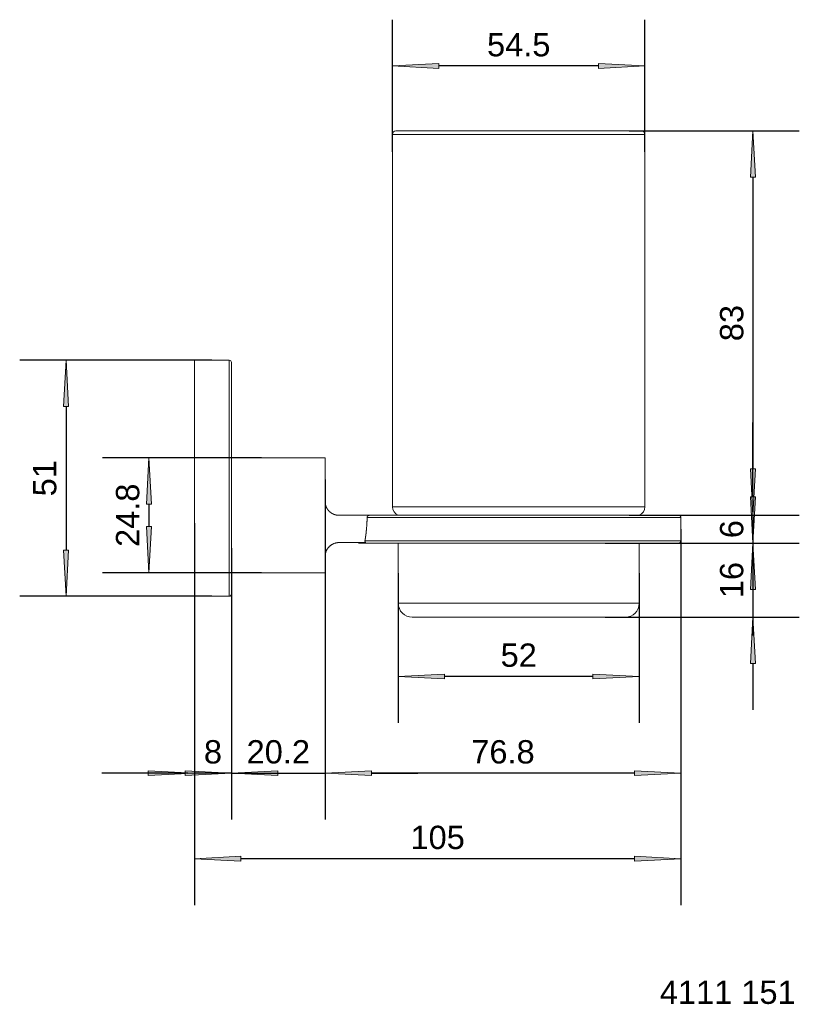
# Model space of a CAD drawing. Header units: millimetres. Extents: x -70 to 98, y -108 to 105.
import ezdxf

# ---------------------------------------------------------------- set-up
doc = ezdxf.new("R2010")
doc.units = ezdxf.units.MM
doc.header["$LTSCALE"] = 254
doc.header["$PDMODE"] = 1
doc.header["$PDSIZE"] = -2
for name, color, linetype, lineweight in [('1', 7, 'Continuous', 5), ('Bemaßung', 7, 'Continuous', 5), ('Keine', 7, 'Continuous', 5)]:
    doc.layers.add(name, color=color, linetype=linetype, lineweight=lineweight)
doc.styles.add('Arial', font='Arial')
doc.dimstyles.new('ST', dxfattribs={"dimtxt": 5.034433, "dimasz": 9.99939, "dimexe": 10, "dimexo": 0, "dimgap": 5, "dimtad": 1, "dimdec": 0, "dimdsep": 46, "dimtxsty": 'Arial', "dimblk": 'VW_FILLEDARROW', "dimblk1": 'VW_FILLEDARROW', "dimblk2": 'VW_FILLEDARROW', "dimcen": 0, "dimadec": 3, "dimazin": 0, "dimtfac": 1, "dimtdec": 0, "dimtix": 1, "dimtmove": 0, "dimatfit": 0, "dimldrblk": 'VW_FILLEDARROW-1', "dimfxl": 1, "dimfrac": 2, "dimtolj": 1, "dimarcsym": 0})

# ---------------------------------------------------------------- blocks, each defined once
blk = doc.blocks.new('VW_FILLEDARROW')
at = {"linetype": 'Continuous', "lineweight": 0}
blk.add_hatch(color=0, dxfattribs=at).paths.add_polyline_path([(-1, 0.052), (0, 0), (-1, -0.052)])
at = {"color": 0, "lineweight": 5, "flags": 128}
blk.add_lwpolyline([(-1, 0.052), (0, 0), (-1, -0.052)], close=True, dxfattribs=at)
blk = doc.blocks.new('*D1')
at = {"layer": 'Bemaßung', "color": 0, "lineweight": -2}
for p, q in [((11.83, -14.64), (11.83, -46.95)), ((63.83, -14.64), (63.83, -46.95)), ((53.83, -36.95), (21.83, -36.95))]:
    blk.add_line(p, q, dxfattribs=at)
at = {"layer": 'Defpoints', "color": 0}
for p in [(11.83, -14.64), (63.83, -14.64), (11.83, -36.95)]:
    blk.add_point(p, dxfattribs=at)
at = {"layer": 'Bemaßung', "color": 0, "lineweight": -2, "xscale": 9.999389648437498, "yscale": 9.999389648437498, "zscale": 9.999389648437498, "rotation": 180}
blk.add_blockref('VW_FILLEDARROW', (11.83, -36.95), dxfattribs=at)
at = {"layer": 'Bemaßung', "color": 0, "lineweight": -2, "xscale": 9.999389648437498, "yscale": 9.999389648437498, "zscale": 9.999389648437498}
blk.add_blockref('VW_FILLEDARROW', (63.83, -36.95), dxfattribs=at)
at = {"layer": 'Bemaßung', "color": 0, "insert": (37.83, -32.38), "char_height": 5.034, "attachment_point": 5, "style": 'Arial'}
blk.add_mtext('\\A1;52', dxfattribs=at)
blk = doc.blocks.new('VW_FILLEDARROW-1')
at = {"linetype": 'Continuous', "lineweight": 0}
blk.add_hatch(color=0, dxfattribs=at).paths.add_polyline_path([(-1, 0.052), (0, 0), (-1, -0.052)])
at = {"color": 0, "lineweight": 5, "flags": 128}
blk.add_lwpolyline([(-1, 0.052), (0, 0), (-1, -0.052)], close=True, dxfattribs=at)
blk = doc.blocks.new('*D2')
at = {"layer": 'Bemaßung', "color": 0, "lineweight": -2}
for p, q in [((-3.97, 5.56), (-3.97, -67.83)), ((72.83, -5.14), (72.83, -67.83)), ((62.83, -57.83), (6.03, -57.83))]:
    blk.add_line(p, q, dxfattribs=at)
at = {"layer": 'Defpoints', "color": 0}
for p in [(-3.97, 5.56), (72.83, -5.14), (-3.97, -57.83)]:
    blk.add_point(p, dxfattribs=at)
at = {"layer": 'Bemaßung', "color": 0, "lineweight": -2, "xscale": 9.999389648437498, "yscale": 9.999389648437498, "zscale": 9.999389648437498, "rotation": 180}
blk.add_blockref('VW_FILLEDARROW', (-3.97, -57.83), dxfattribs=at)
at = {"layer": 'Bemaßung', "color": 0, "lineweight": -2, "xscale": 9.999389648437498, "yscale": 9.999389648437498, "zscale": 9.999389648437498}
blk.add_blockref('VW_FILLEDARROW', (72.83, -57.83), dxfattribs=at)
at = {"layer": 'Bemaßung', "color": 0, "insert": (34.43, -53.26), "char_height": 5.034, "attachment_point": 5, "style": 'Arial'}
blk.add_mtext('\\A1;76.8', dxfattribs=at)
blk = doc.blocks.new('*D3')
at = {"layer": 'Bemaßung', "color": 0, "lineweight": -2}
for p, q in [((-24.17, -14.54), (-24.17, -67.83)), ((-3.97, -14.54), (-3.97, -67.83)), ((-34.17, -57.83), (-44.17, -57.83)), ((-24.17, -57.83), (-3.97, -57.83)), ((6.03, -57.83), (16.03, -57.83))]:
    blk.add_line(p, q, dxfattribs=at)
at = {"layer": 'Defpoints', "color": 0}
for p in [(-24.17, -14.54), (-3.97, -14.54), (-3.97, -57.83)]:
    blk.add_point(p, dxfattribs=at)
at = {"layer": 'Bemaßung', "color": 0, "lineweight": -2, "xscale": 9.999389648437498, "yscale": 9.999389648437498, "zscale": 9.999389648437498}
blk.add_blockref('VW_FILLEDARROW', (-24.17, -57.83), dxfattribs=at)
at = {"layer": 'Bemaßung', "color": 0, "lineweight": -2, "xscale": 9.999389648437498, "yscale": 9.999389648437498, "zscale": 9.999389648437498, "rotation": 180}
blk.add_blockref('VW_FILLEDARROW', (-3.97, -57.83), dxfattribs=at)
at = {"layer": 'Bemaßung', "color": 0, "insert": (-14.07, -53.26), "char_height": 5.034, "attachment_point": 5, "style": 'Arial'}
blk.add_mtext('\\A1;20.2', dxfattribs=at)
blk = doc.blocks.new('*D4')
at = {"layer": 'Bemaßung', "color": 0, "lineweight": -2}
for p, q in [((-32.17, -9.24), (-32.17, -67.83)), ((-24.17, -9.24), (-24.17, -67.83)), ((-42.17, -57.83), (-52.17, -57.83)), ((-24.17, -57.83), (-32.17, -57.83)), ((-14.17, -57.83), (-4.17, -57.83))]:
    blk.add_line(p, q, dxfattribs=at)
at = {"layer": 'Defpoints', "color": 0}
for p in [(-32.17, -9.24), (-24.17, -9.24), (-32.17, -57.83)]:
    blk.add_point(p, dxfattribs=at)
at = {"layer": 'Bemaßung', "color": 0, "lineweight": -2, "xscale": 9.999389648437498, "yscale": 9.999389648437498, "zscale": 9.999389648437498}
blk.add_blockref('VW_FILLEDARROW', (-32.17, -57.83), dxfattribs=at)
at = {"layer": 'Bemaßung', "color": 0, "lineweight": -2, "xscale": 9.999389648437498, "yscale": 9.999389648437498, "zscale": 9.999389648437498, "rotation": 180}
blk.add_blockref('VW_FILLEDARROW', (-24.17, -57.83), dxfattribs=at)
at = {"layer": 'Bemaßung', "color": 0, "insert": (-28.17, -53.26), "char_height": 5.034, "attachment_point": 5, "style": 'Arial'}
blk.add_mtext('\\A1;8', dxfattribs=at)
blk = doc.blocks.new('*D5')
at = {"layer": 'Bemaßung', "color": 0, "lineweight": -2}
for p, q in [((-32.17, -3.87), (-32.17, -86.31)), ((72.83, -5.14), (72.83, -86.31)), ((62.83, -76.31), (-22.17, -76.31))]:
    blk.add_line(p, q, dxfattribs=at)
at = {"layer": 'Defpoints', "color": 0}
for p in [(-32.17, -3.87), (72.83, -5.14), (-32.17, -76.31)]:
    blk.add_point(p, dxfattribs=at)
at = {"layer": 'Bemaßung', "color": 0, "lineweight": -2, "xscale": 9.999389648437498, "yscale": 9.999389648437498, "zscale": 9.999389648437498, "rotation": 180}
blk.add_blockref('VW_FILLEDARROW', (-32.17, -76.31), dxfattribs=at)
at = {"layer": 'Bemaßung', "color": 0, "lineweight": -2, "xscale": 9.999389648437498, "yscale": 9.999389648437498, "zscale": 9.999389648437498}
blk.add_blockref('VW_FILLEDARROW', (72.83, -76.31), dxfattribs=at)
at = {"layer": 'Bemaßung', "color": 0, "insert": (20.33, -71.74), "char_height": 5.034, "attachment_point": 5, "style": 'Arial'}
blk.add_mtext('\\A1;105', dxfattribs=at)
blk = doc.blocks.new('*D6')
at = {"layer": 'Bemaßung', "color": 0, "lineweight": -2}
for p, q in [((10.58, 76.38), (10.58, 104.89)), ((65.08, 76.38), (65.08, 104.89)), ((55.08, 94.89), (20.58, 94.89))]:
    blk.add_line(p, q, dxfattribs=at)
at = {"layer": 'Defpoints', "color": 0}
for p in [(10.58, 94.89), (10.58, 76.38), (65.08, 76.38)]:
    blk.add_point(p, dxfattribs=at)
at = {"layer": 'Bemaßung', "color": 0, "lineweight": -2, "xscale": 9.999389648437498, "yscale": 9.999389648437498, "zscale": 9.999389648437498, "rotation": 180}
blk.add_blockref('VW_FILLEDARROW', (10.58, 94.89), dxfattribs=at)
at = {"layer": 'Bemaßung', "color": 0, "lineweight": -2, "xscale": 9.999389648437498, "yscale": 9.999389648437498, "zscale": 9.999389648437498}
blk.add_blockref('VW_FILLEDARROW', (65.08, 94.89), dxfattribs=at)
at = {"layer": 'Bemaßung', "color": 0, "insert": (37.83, 99.45), "char_height": 5.034, "attachment_point": 5, "style": 'Arial'}
blk.add_mtext('\\A1;54.5', dxfattribs=at)
blk = doc.blocks.new('*D7')
at = {"layer": 'Bemaßung', "color": 0, "lineweight": -2}
for p, q in [((-28.42, 31.36), (-69.89, 31.36)), ((-59.89, 21.36), (-59.89, -9.64)), ((-28.42, -19.64), (-69.89, -19.64))]:
    blk.add_line(p, q, dxfattribs=at)
at = {"layer": 'Defpoints', "color": 0}
for p in [(-28.42, 31.36), (-59.89, -19.64), (-28.42, -19.64)]:
    blk.add_point(p, dxfattribs=at)
at = {"layer": 'Bemaßung', "color": 0, "lineweight": -2, "xscale": 9.999389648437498, "yscale": 9.999389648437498, "zscale": 9.999389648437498}
for p, rotation in [((-59.89, 31.36), 90), ((-59.89, -19.64), 270)]:
    blk.add_blockref('VW_FILLEDARROW', p, dxfattribs=dict(at, rotation=rotation))
at = {"layer": 'Bemaßung', "color": 0, "insert": (-64.46, 5.86), "char_height": 5.034, "attachment_point": 5, "rotation": 90, "style": 'Arial'}
blk.add_mtext('\\A1;51', dxfattribs=at)
blk = doc.blocks.new('*D8')
at = {"layer": 'Bemaßung', "color": 0, "lineweight": -2}
for p, q in [((-17.72, 10.26), (-51.99, 10.26)), ((-41.99, 0.26), (-41.99, -4.54)), ((-17.72, -14.54), (-51.99, -14.54))]:
    blk.add_line(p, q, dxfattribs=at)
at = {"layer": 'Defpoints', "color": 0}
for p in [(-17.72, 10.26), (-41.99, -14.54), (-17.72, -14.54)]:
    blk.add_point(p, dxfattribs=at)
at = {"layer": 'Bemaßung', "color": 0, "lineweight": -2, "xscale": 9.999389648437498, "yscale": 9.999389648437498, "zscale": 9.999389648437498}
for p, rotation in [((-41.99, 10.26), 90), ((-41.99, -14.54), 270)]:
    blk.add_blockref('VW_FILLEDARROW', p, dxfattribs=dict(at, rotation=rotation))
at = {"layer": 'Bemaßung', "color": 0, "insert": (-46.56, -2.14), "char_height": 5.034, "attachment_point": 5, "rotation": 90, "style": 'Arial'}
blk.add_mtext('\\A1;24.8', dxfattribs=at)
blk = doc.blocks.new('*D9')
at = {"layer": 'Bemaßung', "color": 0, "lineweight": -2}
for p, q in [((88.39, 1.86), (88.39, 11.86)), ((56.49, -8.14), (98.39, -8.14)), ((88.39, -8.14), (88.39, -24.14)), ((56.49, -24.14), (98.39, -24.14)), ((88.39, -34.14), (88.39, -44.14))]:
    blk.add_line(p, q, dxfattribs=at)
at = {"layer": 'Defpoints', "color": 0}
for p in [(56.49, -8.14), (56.49, -24.14), (88.39, -24.14)]:
    blk.add_point(p, dxfattribs=at)
at = {"layer": 'Bemaßung', "color": 0, "lineweight": -2, "xscale": 9.999389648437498, "yscale": 9.999389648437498, "zscale": 9.999389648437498}
for p, rotation in [((88.39, -8.14), 270), ((88.39, -24.14), 90)]:
    blk.add_blockref('VW_FILLEDARROW', p, dxfattribs=dict(at, rotation=rotation))
at = {"layer": 'Bemaßung', "color": 0, "insert": (83.82, -16.14), "char_height": 5.034, "attachment_point": 5, "rotation": 90, "style": 'Arial'}
blk.add_mtext('\\A1;16', dxfattribs=at)
blk = doc.blocks.new('*D10')
at = {"layer": 'Bemaßung', "color": 0, "lineweight": -2}
for p, q in [((88.39, 7.86), (88.39, 17.86)), ((69.94, -2.14), (98.39, -2.14)), ((88.39, -2.14), (88.39, -8.14)), ((69.94, -8.14), (98.39, -8.14)), ((88.39, -18.14), (88.39, -28.14))]:
    blk.add_line(p, q, dxfattribs=at)
at = {"layer": 'Defpoints', "color": 0}
for p in [(69.94, -2.14), (69.94, -8.14), (88.39, -8.14)]:
    blk.add_point(p, dxfattribs=at)
at = {"layer": 'Bemaßung', "color": 0, "lineweight": -2, "xscale": 9.999389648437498, "yscale": 9.999389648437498, "zscale": 9.999389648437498}
for p, rotation in [((88.39, -2.14), 270), ((88.39, -8.14), 90)]:
    blk.add_blockref('VW_FILLEDARROW', p, dxfattribs=dict(at, rotation=rotation))
at = {"layer": 'Bemaßung', "color": 0, "insert": (83.82, -5.14), "char_height": 5.034, "attachment_point": 5, "rotation": 90, "style": 'Arial'}
blk.add_mtext('\\A1;6', dxfattribs=at)
blk = doc.blocks.new('*D11')
at = {"layer": 'Bemaßung', "color": 0, "lineweight": -2}
for p, q in [((61.7, 80.86), (98.39, 80.86)), ((88.39, 70.86), (88.39, 7.86)), ((61.7, -2.14), (98.39, -2.14))]:
    blk.add_line(p, q, dxfattribs=at)
at = {"layer": 'Defpoints', "color": 0}
for p in [(61.7, 80.86), (61.7, -2.14), (88.39, -2.14)]:
    blk.add_point(p, dxfattribs=at)
at = {"layer": 'Bemaßung', "color": 0, "lineweight": -2, "xscale": 9.999389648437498, "yscale": 9.999389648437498, "zscale": 9.999389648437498}
for p, rotation in [((88.39, 80.86), 90), ((88.39, -2.14), 270)]:
    blk.add_blockref('VW_FILLEDARROW', p, dxfattribs=dict(at, rotation=rotation))
at = {"layer": 'Bemaßung', "color": 0, "insert": (83.82, 39.36), "char_height": 5.034, "attachment_point": 5, "rotation": 90, "style": 'Arial'}
blk.add_mtext('\\A1;83', dxfattribs=at)

msp = doc.modelspace()

# ---------------------------------------------------------------- linework, layer by layer
at = {"layer": '1', "color": 7}
for p, q in [((64.33, 80.86), (11.33, 80.86)), ((10.58, 80.11), (10.58, -0.29)), ((65.08, 80.11), (10.58, 80.11)), ((65.08, -0.29), (65.08, 80.11)), ((-24.67, 31.36), (-32.17, 31.36)), ((-32.17, -19.64), (-32.17, 31.36)), ((-24.67, -19.64), (-24.67, 31.36)), ((-24.17, -19.14), (-24.17, 30.86)), ((-3.97, 10.26), (-24.17, 10.26)), ((-3.97, 10.26), (-3.97, 0.86)), ((10.58, -0.29), (65.08, -0.29)), ((-0.97, -2.14), (5.64, -2.14)), ((72.83, -2.64), (5.1, -2.64)), ((72.33, -2.14), (5.64, -2.14)), ((72.83, -7.64), (72.83, -2.64)), ((-0.97, -8.04), (4.78, -8.04)), ((72.33, -8.14), (3.33, -8.14)), ((72.83, -7.64), (4.64, -7.64)), ((11.83, -8.14), (11.83, -21.14)), ((63.83, -21.14), (63.83, -8.14)), ((-3.97, -14.54), (-3.97, -11.04)), ((-24.17, -14.54), (-3.97, -14.54)), ((-32.17, -19.64), (-24.67, -19.64)), ((63.83, -21.14), (11.83, -21.14)), ((60.83, -24.14), (14.83, -24.14))]:
    msp.add_line(p, q, dxfattribs=at)
for centre, radius, start, end in [((11.33, 80.11), 0.75, 90, 180), ((64.33, 80.11), 0.75, 0, 90), ((-24.67, 30.86), 0.5, 0, 90), ((12.58, -0.29), 2, 180, 247.9757), ((63.08, -0.29), 2, 292.0243, 0), ((72.33, -2.64), 0.5, 0, 90), ((3.33, -7.64), 0.5, 233.1301, 270), ((72.33, -7.64), 0.5, 270, 0), ((-24.67, -19.14), 0.5, 270, 0), ((14.83, -21.14), 3, 180, 270), ((60.83, -21.14), 3, 270, 0)]:
    msp.add_arc(centre, radius, start, end, dxfattribs=at)
for points in [[(-0.97, -2.14), (-1.12, -2.14), (-1.41, -2.11), (-1.63, -2.07), (-1.77, -2.03), (-1.91, -1.99), (-2.05, -1.94), (-2.26, -1.86), (-2.52, -1.72), (-2.7, -1.59), (-2.82, -1.5), (-2.94, -1.41), (-3.05, -1.31), (-3.2, -1.15), (-3.39, -0.92), (-3.51, -0.74), (-3.59, -0.61), (-3.69, -0.41), (-3.8, -0.14), (-3.86, 0.07), (-3.9, 0.21), (-3.94, 0.42), (-3.97, 0.71), (-3.97, 0.86)], [(5.1, -2.64), (5.09, -3.3), (5.02, -4.58), (4.94, -5.36), (4.91, -5.68), (4.88, -5.99), (4.84, -6.3), (4.78, -6.76), (4.69, -7.35), (4.64, -7.64)], [(5.1, -2.64), (5.1, -2.6), (5.11, -2.52), (5.14, -2.45), (5.18, -2.37), (5.24, -2.31), (5.3, -2.25), (5.37, -2.21), (5.45, -2.17), (5.53, -2.15), (5.6, -2.14), (5.64, -2.14)], [(-3.97, -11.04), (-3.97, -10.57), (-3.64, -9.55), (-2.86, -8.64), (-1.65, -8.04), (-0.97, -8.04)], [(4.78, -8.04), (4.76, -8.02), (4.72, -7.98), (4.69, -7.94), (4.67, -7.89), (4.65, -7.83), (4.64, -7.78), (4.64, -7.73), (4.64, -7.67), (4.64, -7.64)]]:
    msp.add_open_spline(points, degree=2, dxfattribs=at)

# ---------------------------------------------------------------- texts
at = {"layer": 'Keine', "insert": (68.28, -102.63), "char_height": 5.034, "width": 30.1115, "attachment_point": 1, "line_spacing_factor": 0.970891, "style": 'Arial'}
msp.add_mtext('4111 151', dxfattribs=at)

# ---------------------------------------------------------------- dimensions: what is measured, and where the dimension line sits
at = {"layer": 'Bemaßung'}
for base, p1, p2, picture, middle in [((10.58, 94.89), (65.08, 76.38), (10.58, 76.38), '*D6', (37.83, 99.45)), ((-3.97, -57.83), (72.83, -5.14), (-3.97, 5.56), '*D2', (34.43, -53.26)), ((-32.17, -76.31), (72.83, -5.14), (-32.17, -3.87), '*D5', (20.33, -71.74)), ((-32.17, -57.83), (-24.17, -9.24), (-32.17, -9.24), '*D4', (-28.17, -53.26)), ((-3.97, -57.83), (-24.17, -14.54), (-3.97, -14.54), '*D3', (-14.07, -53.26)), ((11.83, -36.95), (63.83, -14.64), (11.83, -14.64), '*D1', (37.83, -32.38))]:
    dim = msp.add_linear_dim(base=base, p1=p1, p2=p2, dimstyle='ST', override={"dimgap": 2, "dimdec": 1, "dimpost": '<>', "dimtxsty": 'Arial', "dimtmove": 2}, dxfattribs=at)
    dim.commit()
    dim.dimension.update_dxf_attribs({"geometry": picture, "text_midpoint": middle})
for base, p1, p2, picture, middle in [((88.39, -2.14), (61.7, 80.86), (61.7, -2.14), '*D11', (83.82, 39.36)), ((-59.89, -19.64), (-28.42, 31.36), (-28.42, -19.64), '*D7', (-64.46, 5.86)), ((88.39, -8.14), (69.94, -2.14), (69.94, -8.14), '*D10', (83.82, -5.14)), ((88.39, -24.14), (56.49, -8.14), (56.49, -24.14), '*D9', (83.82, -16.14)), ((-41.99, -14.54), (-17.72, 10.26), (-17.72, -14.54), '*D8', (-46.56, -2.14))]:
    dim = msp.add_linear_dim(base=base, p1=p1, p2=p2, angle=270, dimstyle='ST', override={"dimgap": 2, "dimdec": 1, "dimpost": '<>', "dimtxsty": 'Arial', "dimtmove": 2}, dxfattribs=at)
    dim.commit()
    dim.dimension.update_dxf_attribs({"geometry": picture, "text_midpoint": middle})

doc.saveas('drawing.dxf')
